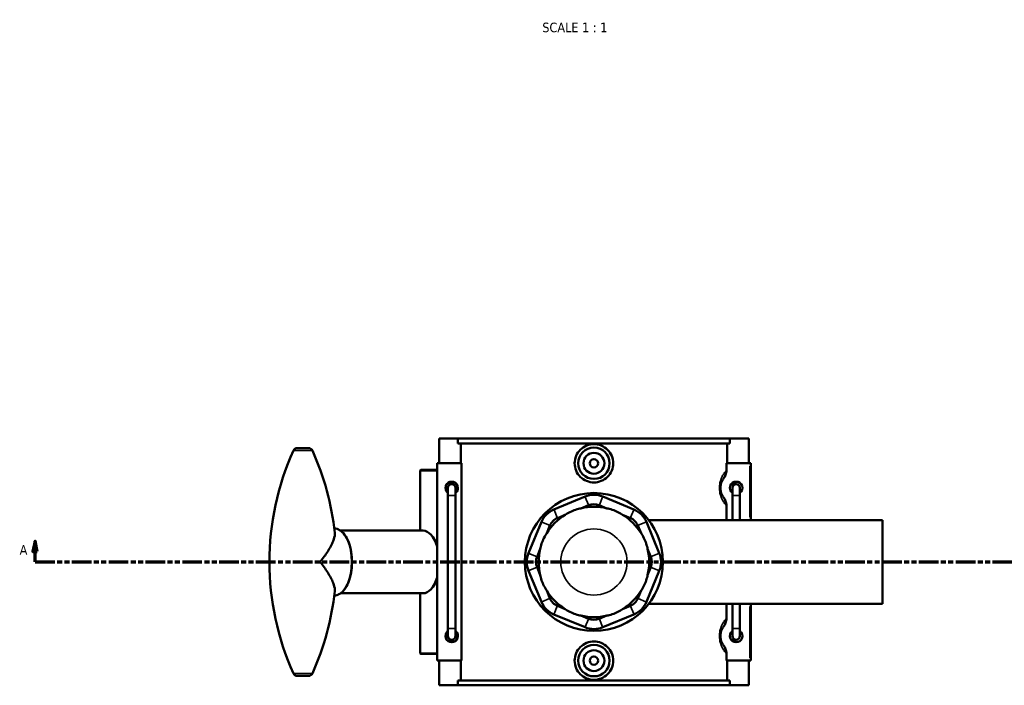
# Model space of a CAD drawing. Header units: millimetres. Extents: x 0 to 1088, y -8 to 1311.
# Tile 4 of 6: x 232 to 703, y 674 to 992. Entities that reach past the tile are written whole.
import ezdxf

# ---------------------------------------------------------------- set-up
doc = ezdxf.new("R2010")
doc.units = ezdxf.units.MM
doc.linetypes.add('DOUBLE_DASH_CHAIN', pattern=[1.2403, 0.6614, -0.0827, 0.1654, -0.0827, 0.1654, -0.0827])
for name, color, linetype, lineweight in [('Section Line (ANSI)', 7, 'DOUBLE_DASH_CHAIN', 70), ('Symbol (ANSI)', 7, 'Continuous', 25), ('Visible (ANSI)', 7, 'Continuous', 50), ('Visible Narrow (ANSI)', 7, 'Continuous', 35)]:
    doc.layers.add(name, color=color, linetype=linetype, lineweight=lineweight)
doc.styles.add('Label Text (ANSI)', font='tahoma.ttf')

# ---------------------------------------------------------------- blocks, each defined once
blk = doc.blocks.new('2dTransSection0')
at = {"layer": 'Section Line (ANSI)', "linetype": 'Continuous'}
for p, q in [((239.21, 742.58), (238.21, 737.58)), ((239.21, 737.58), (239.21, 742.58)), ((240.21, 737.58), (239.21, 742.58)), ((238.21, 737.58), (240.21, 737.58)), ((239.21, 732.58), (239.21, 737.58)), ((239.21, 732.58), (248.72, 732.58))]:
    blk.add_line(p, q, dxfattribs=at)
at = {"layer": 'Section Line (ANSI)', "linetype": 'DOUBLE_DASH_CHAIN', "ltscale": 14.196269}
blk.add_line((239.21, 732.58), (847.38, 732.58), dxfattribs=at)
at = {"layer": 'Section Line (ANSI)', "linetype": 'Continuous', "flags": 128}
blk.add_lwpolyline([(240.21, 737.58), (239.21, 742.58), (238.21, 737.58), (240.21, 737.58)], dxfattribs=at)
at = {"layer": 'Section Line (ANSI)'}
blk.add_solid([(240.21, 737.58), (239.21, 742.58), (238.21, 737.58), (240.21, 737.58)], dxfattribs=at)
at = {"layer": 'Section Line (ANSI)', "insert": (231.85, 736.08), "char_height": 4.57, "attachment_point": 7, "style": 'Label Text (ANSI)'}
blk.add_mtext('A', dxfattribs=at)

msp = doc.modelspace()

# ---------------------------------------------------------------- linework, layer by layer
at = {"layer": 'Visible (ANSI)'}
for p, q in [((432.4261, 791.5823), (441.4205, 791.5823)), ((432.4261, 779.7823), (432.4261, 791.5823)), ((441.4205, 791.5823), (571.4317, 791.5823)), ((441.4205, 789.2223), (441.4205, 791.5823)), ((571.4317, 791.5823), (571.4317, 789.2223)), ((571.4317, 791.5823), (580.4261, 791.5823)), ((580.4261, 779.7823), (580.4261, 791.5823)), ((364.5664, 787.0823), (369.996, 787.0823)), ((571.4317, 789.2223), (441.4205, 789.2223)), ((442.7885, 789.2223), (442.7885, 779.7823)), ((570.0638, 779.7823), (570.0638, 789.2223)), ((443.0719, 779.7823), (431.4261, 779.7823)), ((431.4261, 779.7823), (431.4261, 685.3823)), ((443.0719, 779.7823), (443.0719, 685.3823)), ((569.7803, 776.378), (569.7803, 779.7823)), ((569.7803, 779.7823), (580.9261, 779.7823)), ((580.9261, 779.7823), (581.4261, 779.7823)), ((581.4261, 752.5823), (581.4261, 779.7823)), ((423.6261, 776.5823), (423.4261, 776.3823)), ((431.4261, 776.3823), (423.4261, 776.3823)), ((423.4261, 776.3823), (423.4261, 747.5823)), ((423.6261, 776.5823), (431.4261, 776.5823)), ((436.6261, 767.9823), (436.6261, 764.3823)), ((440.2261, 764.3823), (440.2261, 767.9823)), ((574.4261, 769.7823), (572.0261, 769.7823)), ((572.6261, 767.9823), (572.6261, 764.3823)), ((576.2261, 764.3823), (576.2261, 767.9823)), ((436.6261, 764.3823), (436.6261, 700.7823)), ((440.2261, 764.3823), (440.2261, 700.7823)), ((502.2166, 763.8387), (487.3011, 757.6605)), ((525.5511, 757.6605), (510.6356, 763.8387)), ((572.0261, 766.1823), (572.6261, 766.1823)), ((572.6261, 752.5823), (572.6261, 764.3823)), ((576.2261, 752.5823), (576.2261, 764.3823)), ((500.1812, 758.2331), (503.9004, 759.7736)), ((508.9518, 759.7736), (512.671, 758.2331)), ((569.7803, 752.5823), (569.7803, 759.5866)), ((488.9849, 753.5954), (492.7041, 755.1359)), ((520.1481, 755.1359), (523.8673, 753.5954)), ((481.3479, 751.7073), (475.1697, 736.7918)), ((483.8725, 746.3043), (485.413, 750.0235)), ((527.4392, 750.0235), (528.9797, 746.3043)), ((537.6825, 736.7918), (531.5043, 751.7073)), ((532.6749, 752.5823), (644.4261, 752.5823)), ((644.4261, 712.5823), (644.4261, 752.5823)), ((424.7114, 747.5823), (385.2629, 747.5823)), ((429.9011, 743.7733), (429.3534, 744.5726)), ((479.2348, 735.108), (480.7753, 738.8272)), ((532.0769, 738.8272), (533.6174, 735.108)), ((480.7753, 726.3374), (479.2348, 730.0566)), ((533.6174, 730.0566), (532.0769, 726.3374)), ((475.1697, 728.3728), (481.3479, 713.4573)), ((531.5043, 713.4573), (537.6825, 728.3728)), ((429.9011, 721.3914), (429.3534, 720.592)), ((424.7114, 717.5823), (385.2629, 717.5823)), ((423.4261, 717.5823), (423.4261, 688.7823)), ((485.413, 715.1411), (483.8725, 718.8603)), ((528.9797, 718.8603), (527.4392, 715.1411)), ((492.7041, 710.0287), (488.9849, 711.5692)), ((523.8673, 711.5692), (520.1481, 710.0287)), ((532.6749, 712.5823), (644.4261, 712.5823)), ((569.7803, 705.578), (569.7803, 712.5823)), ((572.6261, 700.7823), (572.6261, 712.5823)), ((576.2261, 700.7823), (576.2261, 712.5823)), ((581.4261, 685.3823), (581.4261, 712.5823)), ((487.3011, 707.5042), (502.2166, 701.326)), ((503.9004, 705.391), (500.1812, 706.9316)), ((512.671, 706.9316), (508.9518, 705.391)), ((510.6356, 701.326), (525.5511, 707.5042)), ((436.6261, 700.7823), (436.6261, 697.1823)), ((440.2261, 697.1823), (440.2261, 700.7823)), ((572.6261, 698.9823), (572.0261, 698.9823)), ((572.6261, 700.7823), (572.6261, 697.1823)), ((576.2261, 697.1823), (576.2261, 700.7823)), ((572.0261, 695.3823), (574.4261, 695.3823)), ((423.4261, 688.7823), (431.4261, 688.7823)), ((423.6261, 688.5823), (423.4261, 688.7823)), ((431.4261, 688.5823), (423.6261, 688.5823)), ((569.7803, 685.3823), (569.7803, 688.7866)), ((431.4261, 685.3823), (443.0719, 685.3823)), ((432.4261, 673.5823), (432.4261, 685.3823)), ((442.7885, 685.3823), (442.7885, 675.9423)), ((580.9261, 685.3823), (569.7803, 685.3823)), ((570.0638, 675.9423), (570.0638, 685.3823)), ((580.4261, 673.5823), (580.4261, 685.3823)), ((581.4261, 685.3823), (580.9261, 685.3823)), ((364.5664, 678.0823), (369.996, 678.0823)), ((441.4205, 673.5823), (432.4261, 673.5823)), ((571.4317, 675.9423), (441.4205, 675.9423)), ((441.4205, 673.5823), (441.4205, 675.9423)), ((441.4205, 673.5823), (571.4317, 673.5823)), ((571.4317, 675.9423), (571.4317, 673.5823)), ((580.4261, 673.5823), (571.4317, 673.5823))]:
    msp.add_line(p, q, dxfattribs=at)
for centre, radius in [((506.4261, 779.7823), 7.5), ((506.4261, 779.7823), 5), ((506.4261, 779.7823), 2), ((506.4261, 732.5823), 33), ((506.4261, 685.3823), 7.5), ((506.4261, 685.3823), 5), ((506.4261, 685.3823), 2)]:
    msp.add_circle(centre, radius, dxfattribs=at)
for centre, radius, start, end in [((364.5664, 785.0823), 2, 90, 155.73702), ((369.996, 785.0823), 2, 24.26298, 90), ((481.0416, 732.5823), 129.7604, 155.73702, 204.26298), ((253.5208, 732.5823), 129.7604, 6.16701, 24.26298), ((438.4261, 767.9823), 3, 306.869898, 233.130102), ((438.4261, 767.9823), 1.8, 0, 180), ((574.4261, 767.9823), 3, 306.869898, 233.130102), ((574.4261, 767.9823), 1.8, 0, 180), ((506.4261, 753.676), 11, 67.5, 112.5), ((506.4261, 732.5823), 26.4, 76.317074, 103.682926), ((506.4261, 753.676), 6.6, 67.5, 112.5), ((491.5106, 747.4978), 11, 112.5, 157.5), ((506.4261, 732.5823), 26.4, 121.317074, 148.682926), ((491.5106, 747.4978), 6.6, 112.5, 157.5), ((506.4261, 732.5823), 26.4, 31.317074, 58.682926), ((521.3416, 747.4978), 6.6, 22.5, 67.5), ((521.3416, 747.4978), 11, 22.5, 67.5), ((485.3324, 732.5823), 11, 157.5, 202.5), ((485.3324, 732.5823), 6.6, 157.5, 202.5), ((506.4261, 732.5823), 26.4, 166.317074, 193.682926), ((506.4261, 732.5823), 26.4, 346.317074, 13.682926), ((527.5198, 732.5823), 6.6, 337.5, 22.5), ((527.5198, 732.5823), 11, 337.5, 22.5), ((253.5208, 732.5823), 129.7604, 335.73702, 353.83299), ((506.4261, 732.5823), 26.4, 211.317074, 238.682926), ((506.4261, 732.5823), 26.4, 301.317074, 328.682926), ((491.5106, 717.6668), 11, 202.5, 247.5), ((491.5106, 717.6668), 6.6, 202.5, 247.5), ((521.3416, 717.6668), 6.6, 292.5, 337.5), ((521.3416, 717.6668), 11, 292.5, 337.5), ((506.4261, 732.5823), 26.4, 256.317074, 283.682926), ((506.4261, 711.4886), 6.6, 247.5, 292.5), ((438.4261, 697.1823), 3, 126.869898, 53.130102), ((438.4261, 697.1823), 1.8, 180, 0), ((506.4261, 711.4886), 11, 247.5, 292.5), ((574.4261, 697.1823), 3, 126.869898, 53.130102), ((574.4261, 697.1823), 1.8, 180, 0), ((364.5664, 680.0823), 2, 204.26298, 270), ((369.996, 680.0823), 2, 270, 335.73702)]:
    msp.add_arc(centre, radius, start, end, dxfattribs=at)
for centre, major_axis, start_param, end_param in [((424.7114, 732.5823), (0, 15), 5.2297052, 6.28318531), ((425.5686, 732.5823), (0, 14), 5.33500688, 5.63860799), ((424.7114, 732.5823), (0, -15), 0, 1.0534801), ((425.5686, 732.5823), (0, 14), 3.78616997, 4.08977108)]:
    msp.add_ellipse(centre, major_axis=major_axis, ratio=0.51503807, start_param=start_param, end_param=end_param, dxfattribs=at)
for points, knots in [([(515.645, 779.7823), (515.645, 778.6259), (515.4112, 777.3943), (514.4648, 775.133), (513.7523, 774.1032), (512.114, 772.4811), (511.0789, 771.7794), (508.8125, 770.8488), (507.5809, 770.62), (505.2713, 770.62), (504.0398, 770.8488), (501.7733, 771.7794), (500.7382, 772.4811), (499.0999, 774.1032), (498.3874, 775.133), (497.441, 777.3943), (497.2072, 778.6259), (497.2072, 780.9406), (497.4418, 782.1741), (498.391, 784.4382), (499.1055, 785.4689), (500.7458, 787.0891), (501.7798, 787.7887), (504.0435, 788.7165), (505.2732, 788.9446), (507.579, 788.9446), (508.8087, 788.7165), (511.0724, 787.7887), (512.1064, 787.0891), (513.7467, 785.4689), (514.4612, 784.4382), (515.4105, 782.1741), (515.645, 780.9406), (515.645, 779.7823)], [0, 0, 0, 0, 0.3469359, 0.3469359, 0.69387181, 0.69387181, 1.04030922, 1.04030922, 1.38674662, 1.38674662, 1.73318403, 1.73318403, 2.07962144, 2.07962144, 2.42655734, 2.42655734, 2.77349325, 2.77349325, 3.12098835, 3.12098835, 3.46848344, 3.46848344, 3.81436242, 3.81436242, 4.1602414, 4.1602414, 4.50612038, 4.50612038, 4.85199936, 4.85199936, 5.19949446, 5.19949446, 5.54698956, 5.54698956, 5.54698956, 5.54698956]), ([(568.4273, 763.4807), (568.3203, 763.6234), (568.21, 763.7808), (567.9388, 764.207), (567.7761, 764.4944), (567.5184, 765.051), (567.4197, 765.2919), (567.2275, 765.8542), (567.1362, 766.1827), (567.0121, 766.8155), (566.971, 767.1087), (566.9335, 767.599), (566.9261, 767.7906), (566.9261, 767.9823), (566.9261, 768.174), (566.9335, 768.3657), (566.971, 768.8559), (567.0121, 769.1491), (567.1362, 769.7819), (567.2275, 770.1104), (567.4197, 770.6728), (567.5184, 770.9137), (567.7761, 771.4702), (567.9388, 771.7577), (568.21, 772.1839), (568.3203, 772.3413), (568.4273, 772.4839)], [0.69979165, 0.69979165, 0.69979165, 0.69979165, 0.89625654, 0.89625654, 1.1767542, 1.1767542, 1.35974661, 1.35974661, 1.565418, 1.565418, 1.72491087, 1.72491087, 1.82459391, 1.82459391, 1.82459391, 1.92427695, 1.92427695, 2.08376983, 2.08376983, 2.28944121, 2.28944121, 2.47243362, 2.47243362, 2.75293128, 2.75293128, 2.94939617, 2.94939617, 2.94939617, 2.94939617]), ([(568.4273, 772.4839), (568.8408, 773.035), (569.175, 773.6429), (569.6498, 774.9611), (569.7803, 775.6664), (569.7803, 776.378)], [-0.419665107, -0.419665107, -0.419665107, -0.419665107, -0.21349148, -0.21349148, 0, 0, 0, 0]), ([(436.4261, 767.9823), (436.4261, 768.2338), (436.4764, 768.5018), (436.6806, 768.9944), (436.8345, 769.2191), (437.1893, 769.5739), (437.414, 769.7278), (437.9067, 769.932), (438.1747, 769.9823), (438.6775, 769.9823), (438.9456, 769.932), (439.4382, 769.7278), (439.6629, 769.5739), (440.0177, 769.2191), (440.1716, 768.9944), (440.3758, 768.5018), (440.4261, 768.2338), (440.4261, 767.7309), (440.3758, 767.4629), (440.2589, 767.1807), (440.2429, 767.1454), (440.226, 767.1106)], [0, 0, 0, 0, 0.075434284, 0.075434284, 0.150868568, 0.150868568, 0.226302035, 0.226302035, 0.301735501, 0.301735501, 0.377168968, 0.377168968, 0.452602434, 0.452602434, 0.528036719, 0.528036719, 0.603471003, 0.603471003, 0.678905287, 0.678905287, 0.689867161, 0.689867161, 0.689867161, 0.689867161]), ([(436.6262, 767.1106), (436.6093, 767.1454), (436.5934, 767.1807), (436.4764, 767.4629), (436.4261, 767.7309), (436.4261, 767.9823)], [1.1205458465, 1.1205458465, 1.1205458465, 1.1205458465, 1.1315077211, 1.1315077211, 1.2069420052, 1.2069420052, 1.2069420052, 1.2069420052]), ([(569.7803, 759.5866), (569.7803, 760.3036), (569.6478, 761.0141), (569.1698, 762.3312), (568.8376, 762.934), (568.4273, 763.4807)], [-0.420698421, -0.420698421, -0.420698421, -0.420698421, -0.205071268, -0.205071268, 0, 0, 0, 0]), ([(500.1812, 758.2331), (499.8115, 758.1661), (499.4371, 758.0865), (498.0964, 757.755), (497.1363, 757.4307), (496.2804, 757.0762), (495.4245, 756.7217), (494.5163, 756.2721), (493.3339, 755.5585), (493.0129, 755.35), (492.7041, 755.1359)], [4.458705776, 4.458705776, 4.458705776, 4.458705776, 4.565979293, 4.565979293, 4.843902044, 4.843902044, 4.843902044, 5.121824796, 5.121824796, 5.229098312, 5.229098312, 5.229098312, 5.229098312]), ([(520.1481, 755.1359), (519.8393, 755.35), (519.5183, 755.5585), (518.3359, 756.2721), (517.4277, 756.7217), (516.5718, 757.0762), (515.7159, 757.4307), (514.7558, 757.755), (513.4151, 758.0865), (513.0407, 758.1661), (512.671, 758.2331)], [4.458705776, 4.458705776, 4.458705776, 4.458705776, 4.565979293, 4.565979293, 4.843902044, 4.843902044, 4.843902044, 5.121824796, 5.121824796, 5.229098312, 5.229098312, 5.229098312, 5.229098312]), ([(382.291, 748.5823), (383.1681, 748.5805), (384.0413, 748.3243), (385.7236, 747.3321), (386.5278, 746.5692), (387.9889, 744.5953), (388.6387, 743.3654), (389.6972, 740.5852), (390.1057, 739.0356), (390.6445, 735.7777), (390.776, 734.0708), (390.752, 730.6661), (390.5971, 728.9691), (390.015, 725.7487), (389.5875, 724.2264), (388.4947, 721.5037), (387.8287, 720.3051), (386.3095, 718.3608), (385.4551, 717.6136), (383.8156, 716.7776), (383.0543, 716.5839), (382.291, 716.5823)], [3.14263822, 3.14263822, 3.14263822, 3.14263822, 3.43649892, 3.43649892, 3.74951871, 3.74951871, 4.07578551, 4.07578551, 4.40167305, 4.40167305, 4.72604471, 4.72604471, 5.04992611, 5.04992611, 5.37438697, 5.37438697, 5.70041393, 5.70041393, 6.02638568, 6.02638568, 6.28213974, 6.28213974, 6.28213974, 6.28213974]), ([(382.5303, 746.5221), (382.5515, 746.326), (382.5582, 746.1189), (382.5205, 744.9355), (382.2198, 743.7821), (381.1245, 741.009), (380.2272, 739.3278), (378.1037, 735.9717), (376.8848, 734.2818), (375.5316, 732.5945), (375.5267, 732.5884), (375.5218, 732.5823)], [3.86269188, 3.86269188, 3.86269188, 3.86269188, 3.99569701, 3.99569701, 4.58930012, 4.58930012, 5.31849368, 5.31849368, 6.0094269, 6.0094269, 6.01193461, 6.01193461, 6.01193461, 6.01193461]), ([(483.8725, 746.3043), (483.6584, 745.9955), (483.4499, 745.6745), (482.7363, 744.4921), (482.2868, 743.5839), (481.9323, 742.728), (481.5777, 741.8721), (481.2534, 740.912), (480.9219, 739.5714), (480.8424, 739.1969), (480.7753, 738.8272)], [4.458705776, 4.458705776, 4.458705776, 4.458705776, 4.565979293, 4.565979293, 4.843902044, 4.843902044, 4.843902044, 5.121824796, 5.121824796, 5.229098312, 5.229098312, 5.229098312, 5.229098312]), ([(532.0769, 738.8272), (532.0098, 739.1969), (531.9303, 739.5714), (531.5988, 740.912), (531.2745, 741.8721), (530.92, 742.728), (530.5654, 743.5839), (530.1159, 744.4921), (529.4023, 745.6745), (529.1938, 745.9955), (528.9797, 746.3043)], [4.458705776, 4.458705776, 4.458705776, 4.458705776, 4.565979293, 4.565979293, 4.843902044, 4.843902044, 4.843902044, 5.121824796, 5.121824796, 5.229098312, 5.229098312, 5.229098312, 5.229098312]), ([(375.5218, 732.5823), (375.5267, 732.5762), (375.5316, 732.5701), (376.8848, 730.8828), (378.1037, 729.1929), (380.2272, 725.8369), (381.1245, 724.1556), (382.2198, 721.3826), (382.5205, 720.2292), (382.5582, 719.0457), (382.5515, 718.8387), (382.5303, 718.6426)], [-0.00250771, -0.00250771, -0.00250771, -0.00250771, 0, 0, 0.69093322, 0.69093322, 1.42012678, 1.42012678, 2.01372989, 2.01372989, 2.14673502, 2.14673502, 2.14673502, 2.14673502]), ([(480.7753, 726.3374), (480.8424, 725.9677), (480.9219, 725.5933), (481.2534, 724.2526), (481.5777, 723.2925), (481.9323, 722.4366), (482.2868, 721.5807), (482.7363, 720.6725), (483.4499, 719.4901), (483.6584, 719.1691), (483.8725, 718.8603)], [4.458705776, 4.458705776, 4.458705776, 4.458705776, 4.565979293, 4.565979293, 4.843902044, 4.843902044, 4.843902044, 5.121824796, 5.121824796, 5.229098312, 5.229098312, 5.229098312, 5.229098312]), ([(528.9797, 718.8603), (529.1938, 719.1691), (529.4023, 719.4901), (530.1159, 720.6725), (530.5654, 721.5807), (530.92, 722.4366), (531.2745, 723.2925), (531.5988, 724.2526), (531.9303, 725.5933), (532.0098, 725.9677), (532.0769, 726.3374)], [4.458705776, 4.458705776, 4.458705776, 4.458705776, 4.565979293, 4.565979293, 4.843902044, 4.843902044, 4.843902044, 5.121824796, 5.121824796, 5.229098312, 5.229098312, 5.229098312, 5.229098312]), ([(492.7041, 710.0287), (493.0129, 709.8147), (493.3339, 709.6061), (494.5163, 708.8925), (495.4245, 708.443), (496.2804, 708.0885), (497.1363, 707.734), (498.0964, 707.4096), (499.4371, 707.0781), (499.8115, 706.9986), (500.1812, 706.9316)], [4.458705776, 4.458705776, 4.458705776, 4.458705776, 4.565979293, 4.565979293, 4.843902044, 4.843902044, 4.843902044, 5.121824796, 5.121824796, 5.229098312, 5.229098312, 5.229098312, 5.229098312]), ([(512.671, 706.9316), (513.0407, 706.9986), (513.4151, 707.0781), (514.7558, 707.4096), (515.7159, 707.734), (516.5718, 708.0885), (517.4277, 708.443), (518.3359, 708.8925), (519.5183, 709.6061), (519.8393, 709.8147), (520.1481, 710.0287)], [4.458705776, 4.458705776, 4.458705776, 4.458705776, 4.565979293, 4.565979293, 4.843902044, 4.843902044, 4.843902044, 5.121824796, 5.121824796, 5.229098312, 5.229098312, 5.229098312, 5.229098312]), ([(568.4273, 692.6807), (568.3203, 692.8234), (568.21, 692.9808), (567.9388, 693.407), (567.7761, 693.6945), (567.5184, 694.251), (567.4197, 694.4919), (567.2275, 695.0542), (567.1362, 695.3827), (567.0121, 696.0155), (566.971, 696.3087), (566.9335, 696.799), (566.9261, 696.9906), (566.9261, 697.1823), (566.9261, 697.374), (566.9335, 697.5657), (566.971, 698.0559), (567.0121, 698.3491), (567.1362, 698.9819), (567.2275, 699.3104), (567.4197, 699.8728), (567.5184, 700.1136), (567.7761, 700.6702), (567.9388, 700.9577), (568.21, 701.3839), (568.3203, 701.5413), (568.4273, 701.6839)], [0.69903493, 0.69903493, 0.69903493, 0.69903493, 0.89550885, 0.89550885, 1.17600304, 1.17600304, 1.35899236, 1.35899236, 1.56466124, 1.56466124, 1.72415411, 1.72415411, 1.82383715, 1.82383715, 1.82383715, 1.9235202, 1.9235202, 2.08301307, 2.08301307, 2.28868194, 2.28868194, 2.47167126, 2.47167126, 2.75216545, 2.75216545, 2.94863937, 2.94863937, 2.94863937, 2.94863937]), ([(568.4273, 701.6839), (568.8408, 702.235), (569.175, 702.8429), (569.6498, 704.1611), (569.7803, 704.8664), (569.7803, 705.578)], [-0.419665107, -0.419665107, -0.419665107, -0.419665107, -0.21349148, -0.21349148, 0, 0, 0, 0]), ([(436.4261, 697.1823), (436.4261, 697.4338), (436.4764, 697.7018), (436.5934, 697.9839), (436.6093, 698.0192), (436.6262, 698.054)], [0, 0, 0, 0, 0.0754342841, 0.0754342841, 0.0863961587, 0.0863961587, 0.0863961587, 0.0863961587]), ([(440.226, 698.054), (440.2429, 698.0192), (440.2589, 697.9839), (440.3758, 697.7018), (440.4261, 697.4338), (440.4261, 696.9309), (440.3758, 696.6629), (440.1716, 696.1702), (440.0177, 695.9455), (439.6629, 695.5907), (439.4382, 695.4368), (438.9456, 695.2326), (438.6775, 695.1823), (438.1747, 695.1823), (437.9067, 695.2326), (437.414, 695.4368), (437.1893, 695.5907), (436.8345, 695.9455), (436.6806, 696.1702), (436.4764, 696.6629), (436.4261, 696.9309), (436.4261, 697.1823)], [0.517074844, 0.517074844, 0.517074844, 0.517074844, 0.528036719, 0.528036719, 0.603471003, 0.603471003, 0.678905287, 0.678905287, 0.754339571, 0.754339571, 0.829773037, 0.829773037, 0.905206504, 0.905206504, 0.98063997, 0.98063997, 1.056073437, 1.056073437, 1.131507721, 1.131507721, 1.206942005, 1.206942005, 1.206942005, 1.206942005]), ([(515.645, 685.3823), (515.645, 684.224), (515.4105, 682.9905), (514.4612, 680.7265), (513.7467, 679.6958), (512.1064, 678.0756), (511.0724, 677.3759), (508.8087, 676.4481), (507.579, 676.22), (505.2732, 676.22), (504.0435, 676.4481), (501.7798, 677.3759), (500.7458, 678.0756), (499.1055, 679.6958), (498.391, 680.7265), (497.4418, 682.9905), (497.2072, 684.224), (497.2072, 685.3823), (497.2072, 686.5388), (497.441, 687.7704), (498.3874, 690.0316), (499.0999, 691.0614), (500.7382, 692.6836), (501.7733, 693.3853), (504.0398, 694.3158), (505.2713, 694.5446), (507.5809, 694.5446), (508.8125, 694.3158), (511.0789, 693.3853), (512.114, 692.6836), (513.7523, 691.0614), (514.4648, 690.0316), (515.4112, 687.7704), (515.645, 686.5388), (515.645, 685.3823)], [2.77349325, 2.77349325, 2.77349325, 2.77349325, 3.12098835, 3.12098835, 3.46848344, 3.46848344, 3.81436242, 3.81436242, 4.1602414, 4.1602414, 4.50612038, 4.50612038, 4.85199936, 4.85199936, 5.19949446, 5.19949446, 5.54698956, 5.54698956, 5.54698956, 5.89392546, 5.89392546, 6.24086137, 6.24086137, 6.58729877, 6.58729877, 6.93373618, 6.93373618, 7.28017359, 7.28017359, 7.62661099, 7.62661099, 7.9735469, 7.9735469, 8.3204828, 8.3204828, 8.3204828, 8.3204828]), ([(569.7803, 688.7866), (569.7803, 689.5036), (569.6478, 690.2141), (569.1698, 691.5312), (568.8376, 692.134), (568.4273, 692.6807)], [-0.420698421, -0.420698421, -0.420698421, -0.420698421, -0.205071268, -0.205071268, 0, 0, 0, 0])]:
    msp.add_open_spline(points, degree=3, knots=knots, dxfattribs=at)
at = {"layer": 'Visible Narrow (ANSI)'}
for p, q in [((362.799, 785.9042), (371.7635, 785.9042)), ((580.9261, 778.4223), (580.9261, 753.9423)), ((436.6483, 764.3823), (440.2039, 764.3823)), ((503.8162, 759.9769), (502.3008, 763.6354)), ((509.036, 759.9769), (510.5514, 763.6354)), ((576.2039, 764.3823), (572.6483, 764.3823)), ((487.3853, 757.4572), (488.9007, 753.7987)), ((523.9515, 753.7987), (525.4669, 757.4572)), ((485.2098, 750.1077), (481.5512, 751.6231)), ((527.6425, 750.1077), (531.301, 751.6231)), ((479.0316, 735.1922), (475.373, 736.7077)), ((533.8206, 735.1922), (537.4792, 736.7077)), ((479.0316, 729.9724), (475.373, 728.457)), ((533.8206, 729.9724), (537.4792, 728.457)), ((485.2098, 715.0569), (481.5512, 713.5415)), ((488.9007, 711.366), (487.3853, 707.7074)), ((523.9515, 711.366), (525.4669, 707.7074)), ((527.6425, 715.0569), (531.301, 713.5415)), ((580.9261, 711.2223), (580.9261, 686.7423)), ((503.8162, 705.1878), (502.3008, 701.5292)), ((509.036, 705.1878), (510.5514, 701.5292)), ((436.6483, 700.7823), (440.2039, 700.7823)), ((576.2039, 700.7823), (572.6483, 700.7823)), ((362.799, 679.2605), (371.7635, 679.2605))]:
    msp.add_line(p, q, dxfattribs=at)
msp.add_circle((506.4261, 732.5823), 15.8227, dxfattribs=at)
msp.add_ellipse((382.2816, 732.5823), major_axis=(0, 16), ratio=0.51503807, start_param=3.29969476, end_param=6.1250832, dxfattribs=at)
for points, knots in [([(569.7803, 776.378), (569.7544, 776.35), (569.7284, 776.3215), (569.3682, 775.9244), (569.0098, 775.4897), (568.3411, 774.5263), (568.0334, 774.028), (567.5462, 773.0633), (567.3595, 772.6458), (566.996, 771.671), (566.8233, 771.1017), (566.5887, 770.0048), (566.511, 769.4966), (566.4401, 768.6468), (566.4261, 768.3146), (566.4261, 767.9823), (566.4261, 767.65), (566.4401, 767.3178), (566.511, 766.4681), (566.5887, 765.9599), (566.8233, 764.863), (566.996, 764.2936), (567.3595, 763.3188), (567.5462, 762.9013), (568.0334, 761.9367), (568.3411, 761.4383), (569.0098, 760.4749), (569.3682, 760.0403), (569.7284, 759.6431), (569.7544, 759.6147), (569.7803, 759.5866)], [-3.12123816, -3.12123816, -3.12123816, -3.12123816, -3.09449114, -3.09449114, -2.75293128, -2.75293128, -2.47243362, -2.47243362, -2.28944121, -2.28944121, -2.08376983, -2.08376983, -1.92427695, -1.92427695, -1.82459391, -1.82459391, -1.82459391, -1.72491087, -1.72491087, -1.565418, -1.565418, -1.35974661, -1.35974661, -1.1767542, -1.1767542, -0.89625654, -0.89625654, -0.55469669, -0.55469669, -0.52794966, -0.52794966, -0.52794966, -0.52794966]), ([(569.7803, 705.578), (569.7544, 705.55), (569.7284, 705.5215), (569.3682, 705.1243), (569.0097, 704.6897), (568.341, 703.7263), (568.0334, 703.2279), (567.5461, 702.2633), (567.3594, 701.8458), (566.996, 700.871), (566.8233, 700.3017), (566.5887, 699.2048), (566.511, 698.6966), (566.4401, 697.8468), (566.4261, 697.5146), (566.4261, 697.1823), (566.4261, 696.85), (566.4401, 696.5178), (566.511, 695.6681), (566.5887, 695.1599), (566.8233, 694.063), (566.996, 693.4936), (567.3594, 692.5189), (567.5461, 692.1014), (568.0334, 691.1367), (568.341, 690.6384), (569.0097, 689.6749), (569.3682, 689.2403), (569.7284, 688.8431), (569.7544, 688.8147), (569.7803, 688.7866)], [-3.12048135, -3.12048135, -3.12048135, -3.12048135, -3.09372238, -3.09372238, -2.75216545, -2.75216545, -2.47167126, -2.47167126, -2.28868194, -2.28868194, -2.08301307, -2.08301307, -1.9235202, -1.9235202, -1.82383715, -1.82383715, -1.82383715, -1.72415411, -1.72415411, -1.56466124, -1.56466124, -1.35899236, -1.35899236, -1.17600304, -1.17600304, -0.89550885, -0.89550885, -0.55395192, -0.55395192, -0.52719296, -0.52719296, -0.52719296, -0.52719296])]:
    msp.add_open_spline(points, degree=3, knots=knots, dxfattribs=at)

# ---------------------------------------------------------------- block references
at = {"layer": 'Section Line (ANSI)'}
msp.add_blockref('2dTransSection0', (0, 0), dxfattribs=at)

# ---------------------------------------------------------------- texts
at = {"layer": 'Symbol (ANSI)', "insert": (481.7486, 985.8894), "char_height": 4.572, "attachment_point": 7, "style": 'Label Text (ANSI)'}
msp.add_mtext('SCALE 1 : 1', dxfattribs=at)

doc.saveas('drawing.dxf')
